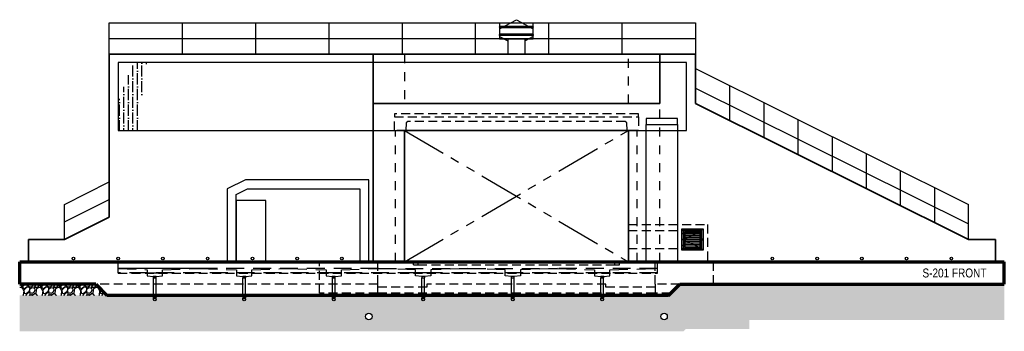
# Model space of a CAD drawing. Header units: inches. Extents: x -666 to 660, y -2090 to 1320.
# Tile 3 of 3: x -666 to 654, y -93 to 324. Entities that reach past the tile are written whole.
import ezdxf

# ---------------------------------------------------------------- set-up
doc = ezdxf.new("R2010")
doc.units = ezdxf.units.IN
doc.header["$LTSCALE"] = 96
doc.header["$MEASUREMENT"] = 0
for name, pattern in [('Dash', [0.25, 0.125, -0.125]), ('HIDDEN', [0.375, 0.25, -0.125]), ('HIDDEN2', [0.1875, 0.125, -0.0625]), ('PHANTOM2', [1.25, 0.625, -0.125, 0.125, -0.125, 0.125, -0.125])]:
    doc.linetypes.add(name, pattern=pattern)
doc.layers.get('Defpoints').update_dxf_attribs({"color": 243})
for name, color, linetype, lineweight in [('A-ANNO-PATT', 1, 'Continuous', 25), ('S-CANOPY', 1, 'Continuous', 25), ('S-CANOPY-8', 8, 'Continuous', 25), ('S-FLOR-FTPT', 4, 'Continuous', 70), ('S-WALL-FULL-EXTR', 4, 'Continuous', 35), ('S-WALL-FULL-EXTR-8', 8, 'Continuous', 35)]:
    doc.layers.add(name, color=color, linetype=linetype, lineweight=lineweight)
for name, color, linetype in [('A-DETL-MEDM', 3, 'Continuous'), ('A-DETL-THIN', 1, 'Continuous'), ('A-FLOR-HDLN', 1, 'Dash'), ('A-WALL-HDLN', 1, 'Dash'), ('M-DETL-LIGHT', 8, 'Continuous'), ('M-EQPM', 2, 'Continuous'), ('S-COLS-CONC', 13, 'Continuous'), ('S-EARTH', 8, 'Continuous'), ('S-FLOR-HDLN', 1, 'HIDDEN2'), ('S-FLOR-TRNCH', 1, 'HIDDEN2'), ('S-FLOR-TRNCH 2', 1, 'HIDDEN2'), ('S-GRVL', 8, 'Continuous'), ('S-GUARD RAIL', 1, 'Continuous'), ('S-ROOF-HDLN', 1, 'HIDDEN2'), ('S-WALL-HDLN', 1, 'Dash'), ('S-WALL-PHAN', 1, 'PHANTOM2')]:
    doc.layers.add(name, color=color, linetype=linetype)
doc.layers.add('S-DOOR-OTLN', color=9, linetype='HIDDEN', true_color=0x808080)
doc.styles.add('Arial', font='swiss.ttf', dxfattribs={"width": 0.8})
pattern_1 = [(273.012787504, (-3.563818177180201, 21.89202594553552), (12.72792206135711, -216.3746750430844), [2.421647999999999, -239.7435848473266]), (229.969740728, (-3.43653895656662, 19.47372075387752), (140.0071426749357, 165.4629867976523), [4.155624, -411.4066457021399]), (177.510447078, (-6.10940258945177, 16.29174023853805), (267.2863632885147, -12.72792206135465), [2.930184, -290.0885867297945]), (312.273689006, (-7.891311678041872, 8.145870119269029), (-241.8305191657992, 267.2863632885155), [3.784284, -374.644044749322]), (337.833654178, (-5.345727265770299, 5.345727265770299), (-216.3746750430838, 89.09545442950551), [3.71079, -367.3687163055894]), (42.27368900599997, (-1.909188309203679, 3.945655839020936), (-267.2863632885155, -241.8305191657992), [3.784284, -374.644044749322]), (82.69424046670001, (0.8909545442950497, 6.491240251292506), (-38.1837661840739, -292.7422074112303), [5.004522, -495.447273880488]), (117.2553283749, (1.527350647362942, 11.45512985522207), (-190.9188309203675, 369.1097397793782), [4.724784, -467.7537869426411]), (166.429565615, (-0.6363961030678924, 15.65534413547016), (-267.2863632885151, 63.63961030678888), [3.7971, -375.913315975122]), (220.236358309, (-4.327493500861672, 16.54629867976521), (152.7350647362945, 127.2792206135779), [4.334976, -212.4137264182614]), (267.3974377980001, (-7.636753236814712, 13.74615582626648), (-12.72792206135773, -292.7422074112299), [5.606064, -555.0007500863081]), (183.814074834, (4.836610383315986, 20.61923373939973), (-165.4629867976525, -12.72792206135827), [1.913418, -189.4292066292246]), (216.46923439, (2.927422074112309, 20.49195451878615), (190.9188309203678, 140.0071426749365), [3.640266, -360.387205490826]), (270, (0, 18.32820776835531), (12.727922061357, -12.727922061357), [2.545578, -22.9102661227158]), (248.198590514, (-2.418305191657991, 18.96460387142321), (38.18376618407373, 89.09545442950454), [1.370844, -135.7130719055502]), (336.801409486, (-2.927422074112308, 17.69181166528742), (-50.91168824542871, 25.45584412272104), [1.938654, -94.994312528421]), (75.9637565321, (-1.145512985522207, 16.92813634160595), (12.72792206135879, 63.63961030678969), [3.148722, -101.8084121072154]), (206.5650511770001, (-0.381837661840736, 19.98283763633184), (38.18376618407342, 12.7279220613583), [2.276838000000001, -54.64415988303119]), (61.38954033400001, (-10.30961686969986, 10.30961686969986), (89.09545442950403, 165.4629867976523), [3.1896, -315.7712126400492]), (115.3461759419, (-8.782266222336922, 13.10975972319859), (89.09545442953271, -190.9188309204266), [2.675898, -264.913339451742]), (338.198590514, (-2.927422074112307, 22.52842204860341), (-89.09545442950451, 38.18376618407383), [2.74167, -134.3422459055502]), (28.61045966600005, (-0.3818376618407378, 21.51018828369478), (-165.4629867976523, -89.09545442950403), [3.1896, -315.7712126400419]), (24.44395478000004, (-2.418305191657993, 2.418305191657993), (-89.09545442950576, -38.18376618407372), [3.07584, -150.716227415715]), (339.775140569, (0.3818376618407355, 3.691097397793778), (-203.6467529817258, 76.36753236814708), [2.577204, -255.143575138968]), (111.8014094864, (9.927779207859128, 9.927779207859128), (-38.18376618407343, 89.09545442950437), [2.74167, -134.3422459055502]), (62.3540246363, (8.909545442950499, 12.4733636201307), (-114.5512985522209, -216.3746750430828), [3.017358, -298.71762505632]), (114.4439547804, (3.691097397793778, 3.691097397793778), (38.18376618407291, -89.09545442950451), [1.53792, -152.254147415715]), (146.309932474, (9.164103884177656, 9.164103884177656), (-63.63961030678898, 38.18376618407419), [0.91782, -90.8645312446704]), (210.963756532, (8.400428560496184, 9.673220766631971), (50.91168824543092, 25.45584412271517), [3.71079, -70.50511126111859]), (231.009005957, (5.218448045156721, 7.764032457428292), (114.5512985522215, 140.0071426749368), [3.4389, -340.4506171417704]), (348.690067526, (0, 15.78262335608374), (-38.18376618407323, 12.72792206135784), [2.595996, -62.303926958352]), (38.15722658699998, (2.545584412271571, 15.27350647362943), (241.8305191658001, 190.9188309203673), [4.532291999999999, -448.6961272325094]), (105.9453959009, (6.10940258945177, 18.07364932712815), (38.18376618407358, -140.0071426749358), [1.853208, -183.468134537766]), (135, (5.600285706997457, 19.85555841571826), (-25.45584412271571, 3.552713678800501e-15), [1.08, -16.92]), (165.256437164, (4.582051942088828, 7.891311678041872), (140.0071426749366, -38.18376618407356), [2.500632, -247.5633598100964]), (93.01278750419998, (2.163746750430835, 8.527707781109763), (-12.72792206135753, 216.3746750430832), [4.843296, -237.3219368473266]), (45, (1.909188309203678, 13.36431816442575), (0, 25.45584412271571), [4.68, -13.32]), (10.30484646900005, (5.218448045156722, 16.67357790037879), (216.3746750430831, 38.18376618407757), [2.846052, -281.7589374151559]), (299.054604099, (8.01859089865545, 17.18269478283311), (38.18376618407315, -63.63961030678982), [2.620836, -128.421142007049]), (252.645975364, (9.291383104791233, 14.89166881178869), (-114.5512985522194, -369.1097397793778), [4.267169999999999, -422.4505352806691]), (220.42607874, (8.01859089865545, 10.81873375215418), (-178.1909088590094, -152.7350647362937), [4.514381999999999, -446.9233213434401])]

msp = doc.modelspace()

# ---------------------------------------------------------------- hatches: boundary and pattern name
at = {"layer": 'S-CANOPY-8'}
h = msp.add_hatch(dxfattribs=at)
h.set_pattern_fill('ANSI36', color=256, scale=48, angle=45)
h.set_pattern_definition([(90, (1201.819728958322, 4679.044598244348), (-6.000000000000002, 10.5), [15, -3, 0, -3])])
h.paths.add_polyline_path([(-501.9408521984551, 223.5490890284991), (-495.8465995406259, 267), (-513.7483883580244, 267), (-533.9999999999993, 213.6174046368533), (-533.9999999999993, 176), (-507.2732985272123, 176)])
at = {"layer": 'S-EARTH'}
h = msp.add_hatch(dxfattribs=at)
h.set_pattern_fill('EARTH', color=256, scale=64, angle=45)
h.set_pattern_definition([(45, (0, 0), (0, 22.62741699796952), [16, -16]), (45, (-4.242640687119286, 4.242640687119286), (0, 22.62741699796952), [16, -16]), (45, (-8.485281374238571, 8.485281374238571), (0, 22.62741699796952), [16, -16]), (135, (-8.48528137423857, 11.31370849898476), (-22.62741699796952, 1.77635683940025e-15), [16, -16]), (135, (-4.242640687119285, 15.55634918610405), (-22.62741699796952, 1.77635683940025e-15), [16, -16]), (135, (0, 19.79898987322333), (-22.62741699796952, 1.77635683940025e-15), [16, -16])])
h.paths.add_polyline_path([(654, -42), (275.9999999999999, -42), (275.9999999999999, -54), (211.9705627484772, -54.00000000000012), (208.9705627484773, -57), (-666, -57), (-665.9999999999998, -93), (223.8822509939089, -93), (226.8822509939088, -89.99999999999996), (311.9999999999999, -89.99999999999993), (311.9999999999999, -77.99999999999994), (654, -78)])
edge = h.paths.add_edge_path(flags=16)
edge.add_arc((197.8841363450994, -73.15161949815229), 4.3125, 0, 360)
edge = h.paths.add_edge_path(flags=16)
edge.add_arc((-197.8841363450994, -73.15161949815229), 4.3125, 0, 360)
at = {"layer": 'S-GRVL'}
h = msp.add_hatch(dxfattribs=at)
h.set_pattern_fill('GRAVEL', color=256, scale=18, angle=45)
h.set_pattern_definition(pattern_1)
edge = h.paths.add_edge_path()
edge.add_line((654, -30), (263.9999999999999, -30))
edge.add_line((263.9999999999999, -30), (218.9999999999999, -30))
edge.add_line((218.9999999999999, -30), (207.0000000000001, -42))
edge.add_line((207.0000000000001, -42), (204.0000000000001, -45))
edge.add_line((204.0000000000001, -45), (116.9690785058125, -45))
edge.add_line((116.9690785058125, -45), (116.9690785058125, -45.72455988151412))
edge.add_line((116.9690785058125, -45.72455988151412), (116.6575315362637, -47.76109346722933))
edge.add_arc((114.9199609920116, -47.55289019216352), 1.750000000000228, 162.6044256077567, 353.16714747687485, ccw=False)
edge.add_line((113.249999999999, -47.02969779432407), (113.2499999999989, -45.72455988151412))
edge.add_line((113.2499999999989, -45.72455988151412), (113.0280042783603, -45.72455988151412))
edge.add_line((113.0280042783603, -45.72455988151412), (113.0294774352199, -45))
edge.add_line((113.0294774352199, -45), (-3.030921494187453, -45))
edge.add_line((-3.030921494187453, -45), (-3.030921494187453, -45.72455988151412))
edge.add_line((-3.030921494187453, -45.72455988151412), (-3.252063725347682, -47.57011311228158))
edge.add_arc((-5.001978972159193, -47.55289019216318), 1.750000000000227, 182.7250807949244, 359.4361048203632, ccw=False)
edge.add_line((-6.750000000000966, -47.63609167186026), (-6.750000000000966, -45.72455988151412))
edge.add_line((-6.750000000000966, -45.72455988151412), (-6.971995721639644, -45.72455988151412))
edge.add_line((-6.971995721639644, -45.72455988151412), (-6.970522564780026, -45))
edge.add_line((-6.970522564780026, -45), (-123.0309214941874, -45))
edge.add_line((-123.0309214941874, -45), (-123.0309214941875, -45.7245598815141))
edge.add_line((-123.0309214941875, -45.7245598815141), (-123.2070547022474, -47.19448812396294))
edge.add_arc((-124.9199609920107, -47.55289019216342), 1.750000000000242, -1.4210854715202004e-12, 11.817860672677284, ccw=False)
edge.add_arc((-124.9199609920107, -47.55289019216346), 1.750000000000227, -180, 0, ccw=False)
edge.add_line((-126.6699609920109, -47.55289019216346), (-126.7500000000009, -47.55289019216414))
edge.add_line((-126.7500000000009, -47.55289019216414), (-126.750000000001, -45.7245598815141))
edge.add_line((-126.750000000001, -45.7245598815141), (-126.9719957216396, -45.7245598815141))
edge.add_line((-126.9719957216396, -45.7245598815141), (-126.97052256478, -45))
edge.add_line((-126.97052256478, -45), (-243.0309214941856, -45))
edge.add_line((-243.0309214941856, -45), (-243.0309214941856, -45.72455988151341))
edge.add_line((-243.0309214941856, -45.72455988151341), (-243.2499999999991, -47.55289019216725))
edge.add_arc((-244.9999999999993, -47.55289019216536), 1.750000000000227, 179.9999999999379, 359.99999999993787, ccw=False)
edge.add_line((-246.7499999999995, -47.55289019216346), (-246.749999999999, -45.72455988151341))
edge.add_line((-246.749999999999, -45.72455988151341), (-246.9719957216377, -45.72455988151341))
edge.add_line((-246.9719957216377, -45.72455988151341), (-246.9705225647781, -45))
edge.add_line((-246.9705225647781, -45), (-363.0309214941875, -45))
edge.add_line((-363.0309214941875, -45), (-363.0309214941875, -45.72455988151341))
edge.add_line((-363.0309214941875, -45.72455988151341), (-363.2499999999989, -47.55289019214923))
edge.add_arc((-364.9999999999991, -47.55289019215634), 1.750000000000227, -179.99999999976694, 2.3288748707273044e-10, ccw=False)
edge.add_line((-366.7499999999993, -47.55289019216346), (-366.750000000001, -45.72455988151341))
edge.add_line((-366.750000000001, -45.72455988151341), (-366.9719957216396, -45.72455988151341))
edge.add_line((-366.9719957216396, -45.72455988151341), (-366.97052256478, -45))
edge.add_line((-366.97052256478, -45), (-483.0309214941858, -45))
edge.add_line((-483.0309214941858, -45), (-483.0309214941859, -45.72455988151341))
edge.add_line((-483.0309214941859, -45.72455988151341), (-483.249999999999, -47.55289019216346))
edge.add_arc((-484.9999999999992, -47.55289019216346), 1.750000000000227, -180, 0, ccw=False)
edge.add_line((-486.7499999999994, -47.55289019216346), (-486.7499999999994, -45.72455988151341))
edge.add_line((-486.7499999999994, -45.72455988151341), (-486.9719957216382, -45.72455988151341))
edge.add_line((-486.9719957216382, -45.72455988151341), (-486.9705225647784, -45))
edge.add_line((-486.9705225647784, -45), (-666, -45))
edge.add_line((-666, -45), (-666.0000000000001, -57))
edge.add_line((-666.0000000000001, -57), (208.9705627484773, -57))
edge.add_line((208.9705627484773, -57), (211.9705627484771, -54.00000000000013))
edge.add_line((211.9705627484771, -54.00000000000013), (275.9999999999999, -54))
edge.add_line((275.9999999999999, -54), (275.9999999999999, -42))
edge.add_line((275.9999999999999, -42), (654, -42))
edge.add_line((654, -42), (654, -30))
h = msp.add_hatch(dxfattribs=at)
h.set_pattern_fill('GRAVEL', color=256, scale=18, angle=45)
h.set_pattern_definition(pattern_1)
h.paths.add_polyline_path([(-563.9999999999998, -30), (-666, -30), (-666.0000000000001, -44.99999999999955), (-548.9999999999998, -45)])

# ---------------------------------------------------------------- linework, layer by layer
at = {"layer": 'A-ANNO-PATT'}
for p, q in [((248.0015624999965, 42.00000000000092), (224.001562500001, 30.00000000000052)), ((224.001562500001, 30.00000000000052), (248.0015624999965, 18.00000000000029))]:
    msp.add_line(p, q, dxfattribs=at)
at = {"layer": 'A-DETL-MEDM'}
for p, q in [((224.0015624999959, 42.00000000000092), (221.6015624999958, 44.40000000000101)), ((248.0015625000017, 42.00000000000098), (224.001562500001, 42.00000000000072)), ((224.001562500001, 42.00000000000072), (224.001562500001, 18.0000000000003)), ((248.0015624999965, 42.00000000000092), (250.4015624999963, 44.40000000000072)), ((248.0015625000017, 42.00000000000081), (248.0015625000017, 30.80000000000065)), ((248.0015625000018, 30.80000000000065), (248.0015625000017, 42.00000000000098)), ((246.4015625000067, 30.80000000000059), (246.4015625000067, 31.05000000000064)), ((248.0015625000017, 29.20000000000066), (248.0015625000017, 18.00000000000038)), ((248.0015625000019, 18.00000000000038), (248.0015625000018, 29.20000000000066)), ((224.0015624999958, 18.00000000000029), (221.6015624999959, 15.60000000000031)), ((248.0015625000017, 18.00000000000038), (224.001562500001, 18.00000000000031)), ((224.001562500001, 18.0000000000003), (248.0015625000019, 18.00000000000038)), ((248.0015624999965, 18.00000000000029), (250.4015624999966, 15.6000000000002)), ((-486.7499999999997, -50.5141724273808), (-486.7499999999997, -48.68584211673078)), ((-486.7480210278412, -45.71024832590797), (-486.7480210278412, -47.2510339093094)), ((-483.2499999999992, -50.5141724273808), (-483.2499999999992, -48.68584211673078)), ((-483.2480210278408, -45.71024832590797), (-483.2480210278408, -47.2510339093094)), ((-366.7500000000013, -50.5141724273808), (-366.7500000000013, -48.68584211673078)), ((-366.7480210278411, -45.71024832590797), (-366.7480210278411, -47.2510339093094)), ((-363.2500000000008, -50.5141724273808), (-363.2500000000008, -48.68584211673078)), ((-363.2480210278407, -45.71024832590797), (-363.2480210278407, -47.2510339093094)), ((-246.7499999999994, -50.5141724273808), (-246.7499999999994, -48.68584211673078)), ((-246.7480210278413, -45.71024832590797), (-246.7480210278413, -47.2510339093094)), ((-243.2499999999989, -50.5141724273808), (-243.2499999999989, -48.68584211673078)), ((-243.2480210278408, -45.71024832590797), (-243.2480210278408, -47.2510339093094)), ((-126.7500000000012, -50.51417242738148), (-126.7500000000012, -48.68584211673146)), ((-126.6679820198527, -45.71024832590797), (-126.6679820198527, -47.2510339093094)), ((-123.2500000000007, -50.51417242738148), (-123.2500000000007, -48.68584211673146)), ((-123.1679820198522, -45.71024832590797), (-123.1679820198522, -47.2510339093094)), ((-6.750000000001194, -45.71024832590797), (-6.750000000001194, -47.2510339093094)), ((-6.750000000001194, -50.51417242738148), (-6.750000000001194, -48.68584211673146)), ((-3.250000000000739, -45.71024832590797), (-3.250000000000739, -47.2510339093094)), ((-3.250000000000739, -50.51417242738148), (-3.250000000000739, -48.68584211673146)), ((113.1719399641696, -45.71024832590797), (113.1719399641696, -47.2510339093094)), ((113.2499999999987, -50.51417242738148), (113.2499999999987, -48.68584211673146)), ((116.6719399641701, -45.71024832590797), (116.6719399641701, -47.2510339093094)), ((116.7499999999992, -50.51417242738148), (116.7499999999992, -48.68584211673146))]:
    msp.add_line(p, q, dxfattribs=at)
for points in [[(-486.9719957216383, -48.68584211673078), (-483.0309214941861, -48.68584211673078), (-483.0309214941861, -47.25103390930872), (-486.9690785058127, -47.25103390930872)], [(-366.9719957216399, -48.68584211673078), (-363.0309214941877, -48.68584211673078), (-363.0309214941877, -47.25103390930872), (-366.9690785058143, -47.25103390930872)], [(-246.9719957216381, -48.68584211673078), (-243.0309214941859, -48.68584211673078), (-243.0309214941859, -47.25103390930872), (-246.9690785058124, -47.25103390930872)], [(-126.9719957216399, -48.68584211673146), (-123.0309214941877, -48.68584211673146), (-123.0309214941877, -47.2510339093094), (-126.9690785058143, -47.2510339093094)], [(-6.971995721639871, -48.68584211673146), (-3.03092149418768, -48.68584211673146), (-3.03092149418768, -47.2510339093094), (-6.969078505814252, -47.2510339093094)], [(113.0280042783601, -48.68584211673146), (116.9690785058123, -48.68584211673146), (116.9690785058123, -47.2510339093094), (113.0309214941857, -47.2510339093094)]]:
    msp.add_lwpolyline(points, close=True, dxfattribs=at)
for centre, radius in [((-594.0000000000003, 4.44375435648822), 1.750000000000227), ((-534.0000000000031, 4.44375435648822), 1.750000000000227), ((-474.000000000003, 4.44375435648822), 1.750000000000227), ((-414.0000000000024, 4.443754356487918), 1.750000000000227), ((-354.0000000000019, 4.443754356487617), 1.750000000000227), ((-294.0000000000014, 4.443754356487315), 1.750000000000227), ((-234.0000000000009, 4.443754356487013), 1.750000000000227), ((342.9999999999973, 4.44375435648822), 1.750000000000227), ((402.9999999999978, 4.443754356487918), 1.750000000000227), ((462.9999999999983, 4.443754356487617), 1.750000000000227), ((522.9999999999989, 4.443754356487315), 1.750000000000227), ((582.9999999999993, 4.443754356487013), 1.750000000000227), ((-484.9999999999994, -50.5141724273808), 1.750000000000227), ((-364.9999999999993, -50.5141724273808), 1.750000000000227), ((-244.9999999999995, -50.5141724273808), 1.750000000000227), ((-124.9199609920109, -50.5141724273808), 1.750000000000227), ((-5.001978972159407, -50.5141724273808), 1.750000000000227), ((114.9199609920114, -50.5141724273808), 1.750000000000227), ((-197.8841363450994, -73.15161949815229), 4.3125), ((197.8841363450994, -73.15161949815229), 4.3125)]:
    msp.add_circle(centre, radius, dxfattribs=at)
at = {"layer": 'A-DETL-THIN'}
for p, q in [((221.6015625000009, 15.60000000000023), (221.6015625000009, 44.40000000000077)), ((221.6015625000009, 44.40000000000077), (250.4015625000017, 44.40000000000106)), ((224.001562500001, 18.00000000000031), (224.001562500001, 42.00000000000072)), ((224.001562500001, 42.00000000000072), (248.0015625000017, 42.00000000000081)), ((246.4015625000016, 40.40000000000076), (225.601562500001, 40.40000000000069)), ((225.601562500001, 40.40000000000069), (225.6015625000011, 19.60000000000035)), ((246.4015625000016, 30.80000000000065), (246.4015625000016, 40.40000000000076)), ((250.4015625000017, 44.40000000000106), (250.401562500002, 15.60000000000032)), ((225.0015625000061, 39.00000000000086), (223.0015625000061, 39.00000000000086)), ((223.0015625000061, 39.00000000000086), (223.0015625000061, 37.0000000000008)), ((223.0015625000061, 37.0000000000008), (225.0015625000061, 37.0000000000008)), ((225.0015625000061, 31.00000000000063), (223.0015625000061, 31.00000000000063)), ((223.0015625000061, 31.00000000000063), (223.0015625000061, 29.00000000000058)), ((223.0015625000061, 29.00000000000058), (225.0015625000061, 29.00000000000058)), ((224.0015625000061, 39.00000000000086), (224.0015625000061, 37.0000000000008)), ((224.0015625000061, 31.00000000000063), (224.0015625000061, 29.00000000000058)), ((225.0015625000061, 37.0000000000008), (225.0015625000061, 39.00000000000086)), ((225.0015625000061, 29.00000000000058), (225.0015625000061, 31.00000000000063)), ((246.4015625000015, 38.20000000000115), (225.601562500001, 38.20000000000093)), ((246.4015625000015, 37.80000000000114), (225.601562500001, 37.80000000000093)), ((246.4015625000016, 35.60000000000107), (225.601562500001, 35.60000000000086)), ((246.4015625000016, 35.20000000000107), (225.601562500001, 35.20000000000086)), ((246.4015625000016, 33.00000000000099), (225.601562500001, 33.00000000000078)), ((246.4015625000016, 32.60000000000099), (225.601562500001, 32.60000000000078)), ((246.4015625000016, 30.40000000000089), (225.601562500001, 30.40000000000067)), ((246.4015625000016, 30.00000000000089), (225.601562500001, 30.00000000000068)), ((246.4015625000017, 27.80000000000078), (225.6015625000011, 27.80000000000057)), ((246.4015625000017, 27.40000000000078), (225.6015625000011, 27.40000000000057)), ((246.4015625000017, 30.80000000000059), (249.4558916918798, 30.80000000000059)), ((246.4015625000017, 29.20000000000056), (246.4015625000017, 30.80000000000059)), ((246.4015625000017, 29.20000000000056), (246.4015625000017, 30.80000000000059)), ((246.4015625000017, 30.80000000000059), (249.4558916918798, 30.80000000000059)), ((246.4015625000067, 28.95000000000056), (246.4015625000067, 29.20000000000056)), ((249.4558916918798, 29.20000000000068), (246.4015625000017, 29.20000000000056)), ((249.4558916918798, 29.20000000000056), (246.4015625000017, 29.20000000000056)), ((246.4015625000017, 19.60000000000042), (246.4015625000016, 29.20000000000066)), ((248.2392123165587, 30.1000000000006), (248.2392123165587, 29.90000000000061)), ((249.3872344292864, 30.1000000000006), (248.2392123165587, 30.1000000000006)), ((248.2392123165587, 29.90000000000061), (248.2392123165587, 30.1000000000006)), ((248.2392123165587, 30.1000000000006), (249.3872344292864, 30.1000000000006)), ((248.2392123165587, 29.90000000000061), (249.3872344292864, 29.90000000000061)), ((249.3872344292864, 29.90000000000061), (248.2392123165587, 29.90000000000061)), ((249.3872344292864, 29.90000000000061), (249.3872344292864, 30.1000000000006)), ((249.3872344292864, 30.1000000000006), (249.3872344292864, 29.90000000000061)), ((250.401562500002, 15.60000000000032), (221.6015625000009, 15.60000000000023)), ((225.0015625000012, 23.00000000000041), (223.0015625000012, 23.00000000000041)), ((223.0015625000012, 23.00000000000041), (223.0015625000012, 21.00000000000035)), ((223.0015625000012, 21.00000000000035), (225.0015625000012, 21.00000000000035)), ((224.0015625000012, 23.00000000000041), (224.0015625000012, 21.00000000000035)), ((225.0015625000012, 21.00000000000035), (225.0015625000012, 23.00000000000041)), ((246.4015625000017, 25.20000000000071), (225.6015625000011, 25.20000000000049)), ((246.4015625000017, 24.80000000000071), (225.6015625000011, 24.80000000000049)), ((246.4015625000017, 22.60000000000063), (225.6015625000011, 22.60000000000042)), ((246.4015625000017, 22.20000000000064), (225.6015625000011, 22.20000000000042)), ((225.6015625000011, 20.00000000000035), (246.4015625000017, 20.00000000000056)), ((246.4015625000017, 19.60000000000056), (225.6015625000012, 19.60000000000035)), ((225.6015625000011, 19.60000000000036), (246.4015625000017, 19.60000000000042)), ((246.4015625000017, 19.60000000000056), (246.4015625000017, 20.00000000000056))]:
    msp.add_line(p, q, dxfattribs=at)
for centre, radius in [((247.6771952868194, 30.00000000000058), 1.950323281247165), ((247.6771952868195, 30.00000000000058), 1.950323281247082)]:
    msp.add_arc(centre, radius, 335.783329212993, 24.21667078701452, dxfattribs=at)
at = {"layer": 'A-FLOR-HDLN'}
for p, q in [((224.000000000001, 42.00000000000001), (221.6031250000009, 42.00000000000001)), ((221.6031250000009, 42.00000000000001), (224.000000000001, 42.00000000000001)), ((221.6031250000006, 17.99999999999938), (224.0000000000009, 17.99999999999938))]:
    msp.add_line(p, q, dxfattribs=at)
at = {"layer": 'A-WALL-HDLN'}
for p, q in [((224.000000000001, 17.99999999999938), (221.6031250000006, 17.99999999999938)), ((248.0015624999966, 17.99843750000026), (248.0015624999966, 15.60156250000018))]:
    msp.add_line(p, q, dxfattribs=at)
at = {"layer": 'Defpoints'}
for points in [[(-376, 0), (-376, 90.20663601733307), (-360.4166371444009, 98.00000000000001), (-210, 98.00000000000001), (-210, 0), (-198, 0), (-198, 110), (-363.25, 110), (-388, 97.62232771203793), (-388, 0)], [(-336, 0), (-336, 82), (-376, 82), (-376, 0)]]:
    msp.add_lwpolyline(points, close=True, dxfattribs=at)
at = {"layer": 'M-DETL-LIGHT'}
for p, q in [((-22.59374999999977, 311.9541531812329), (-0.03124999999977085, 324.2666531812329)), ((-0.03124999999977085, 324.2666531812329), (22.53125000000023, 311.9541531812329)), ((-22.90149458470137, 314.3420487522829), (22.72706702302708, 314.3420487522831)), ((-22.90149458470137, 303.9167850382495), (22.72706702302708, 303.9167850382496)), ((22.53125000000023, 315.2482010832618), (-22.59374999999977, 315.2482010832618)), ((22.53125000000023, 313.4358964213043), (-22.59374999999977, 313.4358964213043)), ((22.53125000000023, 304.8229373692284), (-22.59374999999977, 304.8229373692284)), ((22.53125000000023, 303.0106327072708), (-22.59374999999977, 303.0106327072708)), ((-22.59374999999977, 301.9746008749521), (-11.71874999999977, 296.0791531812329)), ((-11.71874999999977, 298.7041531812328), (-11.71874999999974, 277.9999999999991)), ((22.53125000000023, 301.9746008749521), (11.65625000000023, 296.0791531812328)), ((11.65625000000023, 277.9999999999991), (11.65625000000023, 298.7041531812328))]:
    msp.add_line(p, q, dxfattribs=at)
msp.add_lwpolyline([(-22.59374999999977, 309.1294168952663), (-22.59375000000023, 304.8229373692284, -0.1316524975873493), (-22.62724364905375, 304.6979373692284), (-23.00607337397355, 304.0417850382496, 0.2679491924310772), (-23.00607337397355, 303.7917850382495), (-22.62724364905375, 303.1356327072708, -0.1316524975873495), (-22.59374999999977, 303.0106327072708), (-22.59374999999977, 298.7041531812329), (22.53125000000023, 298.7041531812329), (22.53124999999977, 303.0106327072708, -0.1316524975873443), (22.56474364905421, 303.1356327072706), (22.943573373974, 303.7917850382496, 0.2679491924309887), (22.943573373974, 304.0417850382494), (22.56474364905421, 304.6979373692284, -0.1316524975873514), (22.53125000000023, 304.8229373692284), (22.53124999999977, 313.4358964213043, -0.1316524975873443), (22.56474364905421, 313.5608964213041), (22.943573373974, 314.2170487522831, 0.2679491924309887), (22.943573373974, 314.4670487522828), (22.56474364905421, 315.1232010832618, -0.1316524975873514), (22.53125000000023, 315.2482010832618), (22.53125000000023, 319.5546806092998), (-22.59374999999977, 319.5546806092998), (-22.59374999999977, 315.2482010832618, -0.1316524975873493), (-22.62724364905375, 315.1232010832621), (-23.00607337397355, 314.4670487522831, 0.2679491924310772), (-23.00607337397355, 314.2170487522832), (-22.62724364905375, 313.5608964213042, -0.1316524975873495), (-22.59374999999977, 313.4358964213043)], format="xyb", close=True, dxfattribs=at)
at = {"layer": 'M-EQPM'}
for p, q in [((225.601562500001, 38.20000000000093), (225.601562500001, 37.80000000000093)), ((225.601562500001, 35.60000000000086), (225.601562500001, 35.20000000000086)), ((225.601562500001, 33.00000000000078), (225.601562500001, 32.60000000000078)), ((225.601562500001, 30.40000000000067), (225.601562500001, 30.00000000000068)), ((225.6015625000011, 27.80000000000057), (225.6015625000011, 27.40000000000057)), ((246.4015625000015, 37.80000000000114), (246.4015625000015, 38.20000000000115)), ((246.4015625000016, 35.20000000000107), (246.4015625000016, 35.60000000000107)), ((246.4015625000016, 32.60000000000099), (246.4015625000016, 33.00000000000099)), ((246.4015625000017, 27.40000000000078), (246.4015625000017, 27.80000000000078)), ((225.6015625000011, 25.20000000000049), (225.6015625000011, 24.80000000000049)), ((225.6015625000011, 22.60000000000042), (225.6015625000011, 22.20000000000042)), ((225.6015625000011, 20.00000000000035), (225.6015625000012, 19.60000000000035)), ((246.4015625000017, 24.80000000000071), (246.4015625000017, 25.20000000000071)), ((246.4015625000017, 22.20000000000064), (246.4015625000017, 22.60000000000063))]:
    msp.add_line(p, q, dxfattribs=at)
at = {"layer": 'S-CANOPY'}
msp.add_lwpolyline([(-533.9999999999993, 176), (228.0000000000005, 176), (228.0000000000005, 267), (-533.9999999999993, 267)], close=True, dxfattribs=at)
at = {"layer": 'S-COLS-CONC'}
for points in [[(174.0000000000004, 184.000000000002), (216.0000000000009, 184.000000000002), (216.0000000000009, 192), (174.0000000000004, 192)], [(216.0000000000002, 0), (173.9999999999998, 0), (174.0000000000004, 184.000000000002), (216.0000000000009, 184.000000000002)]]:
    msp.add_lwpolyline(points, close=True, dxfattribs=at)
at = {"layer": 'S-DOOR-OTLN'}
for p, q in [((-533.9999999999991, -14.49999999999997), (-533.9999999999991, 0)), ((189.0000000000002, -14.5), (189.0000000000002, 0)), ((189.0000000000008, -14.5), (-533.9999999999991, -14.5)), ((-495.2499999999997, -14.5), (-474.7499999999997, -14.5)), ((-486.7499999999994, -19.79496231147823), (-486.7499999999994, -19.5)), ((-486.7499999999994, -44.28975167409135), (-486.7499999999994, -21.2297705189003)), ((-483.249999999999, -19.79496231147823), (-483.249999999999, -19.5)), ((-483.249999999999, -44.28975167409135), (-483.249999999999, -21.2297705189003)), ((-354.7500000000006, -14.5), (-375.2500000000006, -14.5)), ((-366.750000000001, -19.79496231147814), (-366.750000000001, -19.5)), ((-366.750000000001, -44.28975167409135), (-366.750000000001, -21.22977051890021)), ((-363.2500000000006, -19.79496231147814), (-363.2500000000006, -19.5)), ((-363.2500000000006, -44.28975167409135), (-363.2500000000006, -21.22977051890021)), ((-234.7499999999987, -14.5), (-255.2499999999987, -14.5)), ((-246.7499999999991, -19.79496231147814), (-246.7499999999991, -19.5)), ((-246.7499999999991, -44.28975167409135), (-246.7499999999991, -21.22977051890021)), ((-243.2499999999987, -19.79496231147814), (-243.2499999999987, -19.5)), ((-243.2499999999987, -44.28975167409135), (-243.2499999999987, -21.22977051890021)), ((-114.7500000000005, -14.50000000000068), (-135.2500000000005, -14.50000000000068)), ((-126.750000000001, -19.79496231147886), (-126.750000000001, -19.50000000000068)), ((-126.750000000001, -44.28975167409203), (-126.750000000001, -21.22977051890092)), ((-123.2500000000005, -19.79496231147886), (-123.2500000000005, -19.50000000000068)), ((-123.2500000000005, -44.28975167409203), (-123.2500000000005, -21.22977051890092)), ((5.249999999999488, -14.50000000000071), (-15.25000000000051, -14.50000000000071)), ((-6.750000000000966, -19.79496231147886), (-6.750000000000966, -19.50000000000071)), ((-6.750000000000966, -44.28975167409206), (-6.750000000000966, -21.22977051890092)), ((-3.250000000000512, -19.79496231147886), (-3.250000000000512, -19.50000000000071)), ((-3.250000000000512, -44.28975167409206), (-3.250000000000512, -21.22977051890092)), ((125.2499999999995, -14.50000000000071), (104.7499999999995, -14.50000000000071)), ((113.249999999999, -19.79496231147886), (113.249999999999, -19.50000000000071)), ((113.249999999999, -44.28975167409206), (113.249999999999, -21.22977051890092)), ((116.7499999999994, -19.79496231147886), (116.7499999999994, -19.50000000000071)), ((116.7499999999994, -44.28975167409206), (116.7499999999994, -21.22977051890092))]:
    msp.add_line(p, q, dxfattribs=at)
msp.add_lwpolyline([(-425.0000000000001, -9), (-533.9999999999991, -9), (-495.2499999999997, -10.49999999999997), (-495.2499999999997, -18.56418260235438), (-486.7519789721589, -19.5), (-483.2480210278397, -19.5), (-474.7499999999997, -18.56418260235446), (-474.7499999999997, -10.5), (-425.0000000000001, -9), (-375.2500000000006, -10.5), (-375.2500000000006, -18.56418260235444), (-366.7519789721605, -19.5), (-363.2480210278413, -19.5), (-354.7500000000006, -18.56418260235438), (-354.7500000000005, -10.49999999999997), (-304.9999999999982, -9), (-255.2499999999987, -10.5), (-255.2499999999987, -18.56418260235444), (-246.7519789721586, -19.5), (-243.2480210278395, -19.5), (-234.7499999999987, -18.56418260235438), (-234.7499999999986, -10.49999999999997), (-184.9999999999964, -9), (-533.9999999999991, -9)], dxfattribs=at)
for points in [[(-135.2500000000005, -18.56418260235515), (-135.2500000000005, -10.50000000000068), (-185.0000000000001, -9.000000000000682), (-65.00000000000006, -9.00000000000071), (55.00000000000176, -9.00000000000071), (5.249999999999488, -10.50000000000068), (5.249999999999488, -18.56418260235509), (-3.248021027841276, -19.50000000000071), (-6.75197897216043, -19.50000000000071), (-15.25000000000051, -18.56418260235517), (-15.25000000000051, -10.50000000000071), (-65.00000000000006, -9.00000000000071), (-114.7500000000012, -10.50000000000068), (-114.7500000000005, -18.56418260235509), (-123.2480210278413, -19.50000000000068), (-126.7519789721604, -19.50000000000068)], [(116.7519789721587, -19.50000000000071), (125.2499999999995, -18.56418260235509), (125.2499999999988, -10.50000000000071), (189.0000000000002, -9.00000000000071), (54.99999999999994, -9.00000000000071), (104.7499999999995, -10.50000000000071), (104.7499999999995, -18.56418260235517), (113.2480210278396, -19.50000000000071)], [(-486.9719957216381, -21.2297705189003), (-483.0309214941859, -21.2297705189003), (-483.0309214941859, -19.79496231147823), (-486.9690785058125, -19.79496231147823)], [(-366.971995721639, -21.22977051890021), (-363.0309214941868, -21.22977051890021), (-363.0309214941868, -19.79496231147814), (-366.9690785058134, -19.79496231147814)], [(-246.9719957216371, -21.22977051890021), (-243.030921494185, -21.22977051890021), (-243.030921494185, -19.79496231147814), (-246.9690785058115, -19.79496231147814)], [(-126.971995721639, -21.22977051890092), (-123.0309214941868, -21.22977051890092), (-123.0309214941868, -19.79496231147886), (-126.9690785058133, -19.79496231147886)], [(-6.971995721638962, -21.22977051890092), (-3.030921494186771, -21.22977051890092), (-3.030921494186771, -19.79496231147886), (-6.969078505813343, -19.79496231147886)], [(113.028004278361, -21.22977051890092), (116.9690785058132, -21.22977051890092), (116.9690785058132, -19.79496231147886), (113.0309214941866, -19.79496231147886)]]:
    msp.add_lwpolyline(points, close=True, dxfattribs=at)
at = {"layer": 'S-FLOR-FTPT'}
for p, q in [((-666, 0), (654, 0)), ((-666.0000000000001, -30), (-666, 0)), ((654, -30), (654, 0)), ((-563.9999999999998, -30), (-666, -30)), ((-563.9999999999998, -30), (-548.9999999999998, -45)), ((204.0000000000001, -45), (218.9999999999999, -30)), ((218.9999999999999, -30), (654, -30)), ((204.0000000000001, -45), (-548.9999999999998, -45))]:
    msp.add_line(p, q, dxfattribs=at)
at = {"layer": 'S-FLOR-HDLN'}
for p, q in [((-263.9999999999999, -42), (-263.9999999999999, 0)), ((-185.9999999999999, -30), (-185.9999999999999, 0)), ((186.0000000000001, -30), (186.0000000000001, 0)), ((263.9999999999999, -30), (263.9999999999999, 0)), ((-185.9999999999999, -30), (-563.9999999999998, -30)), ((-185.9999999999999, -33.99999999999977), (-185.9999999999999, -30)), ((-120.0000000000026, -33.99999999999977), (-185.9999999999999, -33.99999999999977)), ((-185.9999999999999, -42), (-185.9999999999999, -33.99999999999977)), ((-120.0000000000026, -30), (-120.0000000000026, -33.99999999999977)), ((120.0000000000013, -30), (-120.0000000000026, -30)), ((120.0000000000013, -33.99999999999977), (120.0000000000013, -30)), ((186.0000000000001, -33.99999999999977), (120.0000000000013, -33.99999999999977)), ((218.9999999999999, -30), (186.0000000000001, -30)), ((186.0000000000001, -30), (186.0000000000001, -33.99999999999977)), ((186.0000000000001, -33.99999999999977), (186.0000000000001, -42)), ((-185.9999999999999, -42), (-263.9999999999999, -42)), ((-186.0000000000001, -42), (-264.0000000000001, -42)), ((186.0000000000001, -42), (-185.9999999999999, -42)), ((207.0000000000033, -42), (186.0000000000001, -42))]:
    msp.add_line(p, q, dxfattribs=at)
at = {"layer": 'S-FLOR-TRNCH'}
for p, q in [((-533.9999999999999, -15), (-533.9999999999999, 0)), ((189.0000000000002, -15), (189.0000000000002, 0)), ((-533.9999999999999, -15), (189.0000000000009, -15))]:
    msp.add_line(p, q, dxfattribs=at)
at = {"layer": 'S-FLOR-TRNCH 2'}
for p, q in [((-137.9999999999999, -3.999999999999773), (-137.9999999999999, 0)), ((-132.0000000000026, -3.999999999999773), (-132.0000000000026, 0)), ((132.0000000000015, -3.999999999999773), (132.0000000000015, 0)), ((138.0000000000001, -3.999999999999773), (138.0000000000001, 0)), ((-137.9999999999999, -3.999999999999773), (-132.0000000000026, -3.999999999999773)), ((-131.9999999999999, -3.999999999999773), (132.0000000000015, -3.999999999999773)), ((132.0000000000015, -3.999999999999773), (138.0000000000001, -3.999999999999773))]:
    msp.add_line(p, q, dxfattribs=at)
at = {"layer": 'S-GUARD RAIL'}
for p, q in [((-545.9999999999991, 277.9999999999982), (-545.9999999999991, 319.9999999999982)), ((-545.9999999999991, 319.9999999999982), (239.9999999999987, 319.9999999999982)), ((-447.7499999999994, 277.9999999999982), (-447.7499999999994, 319.9999999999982)), ((-349.4999999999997, 277.9999999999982), (-349.4999999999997, 319.9999999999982)), ((-251.2499999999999, 277.9999999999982), (-251.2499999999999, 319.9999999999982)), ((-153.0000000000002, 277.9999999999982), (-153.0000000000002, 319.9999999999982)), ((-54.75000000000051, 277.9999999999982), (-54.75000000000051, 319.9999999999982)), ((43.4999999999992, 277.9999999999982), (43.4999999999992, 319.9999999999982)), ((141.7499999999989, 277.9999999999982), (141.7499999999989, 319.9999999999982)), ((239.9999999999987, 319.9999999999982), (239.9999999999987, 277.9999999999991)), ((-545.9999999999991, 298.9999999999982), (239.9999999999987, 298.9999999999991)), ((240.0000000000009, 258.9574275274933), (606, 76.95742752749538)), ((240.0000000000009, 258.9574275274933), (240.0000000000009, 211.999999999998)), ((240.0000000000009, 232.7360532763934), (606, 50.73605327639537)), ((285.7500000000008, 236.2074275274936), (285.7500000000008, 189.2499999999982)), ((331.5000000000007, 213.4574275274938), (331.5000000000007, 166.4999999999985)), ((377.2500000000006, 190.7074275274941), (377.2500000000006, 143.7499999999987)), ((423.0000000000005, 167.9574275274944), (423.0000000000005, 120.999999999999)), ((468.7500000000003, 145.2074275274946), (468.7500000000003, 98.24999999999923)), ((514.5000000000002, 122.4574275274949), (514.5000000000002, 75.49999999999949)), ((-605.9999999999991, 76.9574275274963), (-545.9999999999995, 106.9574275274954)), ((560.2500000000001, 99.70742752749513), (560.2500000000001, 52.74999999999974)), ((-605.9999999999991, 53.47871376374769), (-545.9999999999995, 83.47871376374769)), ((-605.9999999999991, 30), (-605.9999999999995, 76.9574275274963)), ((606, 30), (606, 76.9574275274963))]:
    msp.add_line(p, q, dxfattribs=at)
at = {"layer": 'S-ROOF-HDLN'}
for p, q in [((149.9999999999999, 50), (256.0000000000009, 50)), ((149.9999999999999, 42.00000000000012), (248.0000000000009, 42)), ((256.0000000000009, 50), (256.0000000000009, 0)), ((149.9999999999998, 18.00000000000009), (224.0000000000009, 18.00000000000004))]:
    msp.add_line(p, q, dxfattribs=at)
for points in [[(-163.5, 193.9999999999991), (163.5000000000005, 193.9999999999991), (163.5000000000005, 198), (-163.5, 198)], [(-145.8618109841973, 188.125), (-147.9753199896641, 186.0114909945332), (-148.5, 176), (-163.5, 176), (-163.5, 193.9999999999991), (163.5000000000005, 193.9999999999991), (163.5000000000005, 176), (148.5000000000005, 176), (147.975319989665, 186.0114909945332), (145.8618109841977, 188.125)]]:
    msp.add_lwpolyline(points, close=True, dxfattribs=at)
at = {"layer": 'S-WALL-FULL-EXTR'}
for p, q in [((-191.9999999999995, 277.9999999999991), (-545.9999999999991, 277.9999999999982)), ((-545.9999999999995, 60), (-545.9999999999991, 277.9999999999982)), ((-545.9999999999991, 277.9999999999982), (-191.9999999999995, 277.9999999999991)), ((240, 277.9999999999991), (-191.9999999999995, 277.9999999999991)), ((240, 277.9999999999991), (240.0000000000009, 211.999999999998)), ((240.0000000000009, 211.999999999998), (606, 30)), ((-150, 175.9999999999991), (-150, 0)), ((-150, 175.9999999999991), (150.0000000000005, 176)), ((150.0000000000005, 0), (150.0000000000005, 176)), ((-605.9999999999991, 30), (-545.9999999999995, 60)), ((-605.9999999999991, 30), (-545.9999999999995, 60)), ((-654, 0), (-654, 29.99999999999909)), ((-654, 29.99999999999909), (-605.9999999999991, 30)), ((606, 30), (642, 30)), ((642, 30), (642, 0)), ((-191.9999999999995, 0), (-654, 0)), ((642, 0), (204.0000000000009, 0))]:
    msp.add_line(p, q, dxfattribs=at)
at = {"layer": 'S-WALL-FULL-EXTR-8'}
for p, q in [((-191.9999999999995, 277.9999999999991), (-191.9999999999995, 0)), ((192.0000000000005, 211.999999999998), (192.0000000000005, 277.9999999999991)), ((-191.9999999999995, 211.999999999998), (192.0000000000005, 211.999999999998))]:
    msp.add_line(p, q, dxfattribs=at)
at = {"layer": 'S-WALL-HDLN'}
for p, q in [((-150, 277.9999999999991), (-150, 211.9999999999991)), ((150.0000000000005, 211.9999999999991), (150.0000000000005, 277.9999999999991)), ((192.0000000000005, 0), (192.0000000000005, 211.999999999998))]:
    msp.add_line(p, q, dxfattribs=at)
for points in [[(-162, 0), (-162, 176), (-150, 176), (-150, 0)], [(162, 0), (162.0000000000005, 176), (150.0000000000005, 176), (150, 0)]]:
    msp.add_lwpolyline(points, close=True, dxfattribs=at)
at = {"layer": 'S-WALL-PHAN'}
for p, q in [((-150, 0), (150.0000000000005, 176)), ((-150, 175.9999999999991), (150, 0))]:
    msp.add_line(p, q, dxfattribs=at)

# ---------------------------------------------------------------- texts
at = {"layer": 'Defpoints', "insert": (630, -15), "char_height": 12, "attachment_point": 6, "style": 'Arial'}
msp.add_mtext_dynamic_manual_height_columns('{\\fArial|b0|i0|c0|p34;S-201 FRONT}', width=153.0196020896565, gutter_width=60, heights=[0], dxfattribs=at)

doc.saveas('drawing.dxf')
